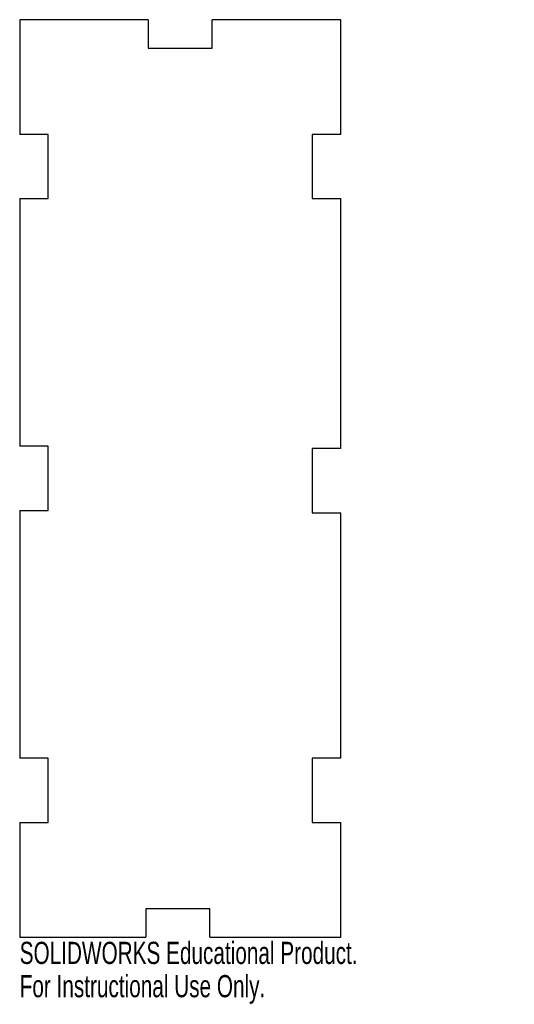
# Model space of a CAD drawing. Header units: millimetres. Extents: x 0 to 108, y -15 to 200.
import ezdxf

# ---------------------------------------------------------------- set-up
doc = ezdxf.new("R2010")
doc.units = ezdxf.units.MM
doc.styles.add('SLDTEXTSTYLE0', font='TXT', dxfattribs={"width": 0.7})

msp = doc.modelspace()

# ---------------------------------------------------------------- linework, layer by layer
at = {"color": 7, "linetype": 'Continuous', "lineweight": 25}
for p, q in [((28, 200), (0, 200)), ((0, 200), (0, 175)), ((28, 200), (28, 193.8)), ((70, 200), (42, 200)), ((42, 193.8), (42, 200)), ((70, 175), (70, 200)), ((28, 193.8), (42, 193.8)), ((6.2, 175), (0, 175)), ((6.2, 161), (6.2, 175)), ((63.8, 175), (63.8, 161)), ((70, 175), (63.8, 175)), ((0, 161), (6.2, 161)), ((0, 161), (0, 107)), ((63.8, 161), (70, 161)), ((70, 106.5), (70, 161)), ((6.2, 107), (0, 107)), ((6.2, 93), (6.2, 107)), ((63.8, 106.5), (63.8, 92.5)), ((70, 106.5), (63.8, 106.5)), ((0, 93), (6.2, 93)), ((0, 93), (0, 39)), ((63.8, 92.5), (70, 92.5)), ((70, 39), (70, 92.5)), ((6.2, 39), (0, 39)), ((6.2, 25), (6.2, 39)), ((63.8, 39), (63.8, 25)), ((70, 39), (63.8, 39)), ((0, 25), (6.2, 25)), ((0, 25), (0, 0)), ((63.8, 25), (70, 25)), ((70, 0), (70, 25)), ((27.5, 6.2), (27.5, 0)), ((41.5, 6.2), (27.5, 6.2)), ((41.5, 0), (41.5, 6.2)), ((0, 0), (27.5, 0)), ((41.5, 0), (70, 0))]:
    msp.add_line(p, q, dxfattribs=at)

# ---------------------------------------------------------------- texts
at = {"color": 7, "linetype": 'Continuous', "char_height": 4.8336, "attachment_point": 1, "style": 'SLDTEXTSTYLE0'}
for s, insert in [('SOLIDWORKS Educational Product.', (0, -1.02)), ('For Instructional Use Only.', (0, -8.27))]:
    msp.add_mtext(s, dxfattribs=dict(at, insert=insert))

doc.saveas('drawing.dxf')
